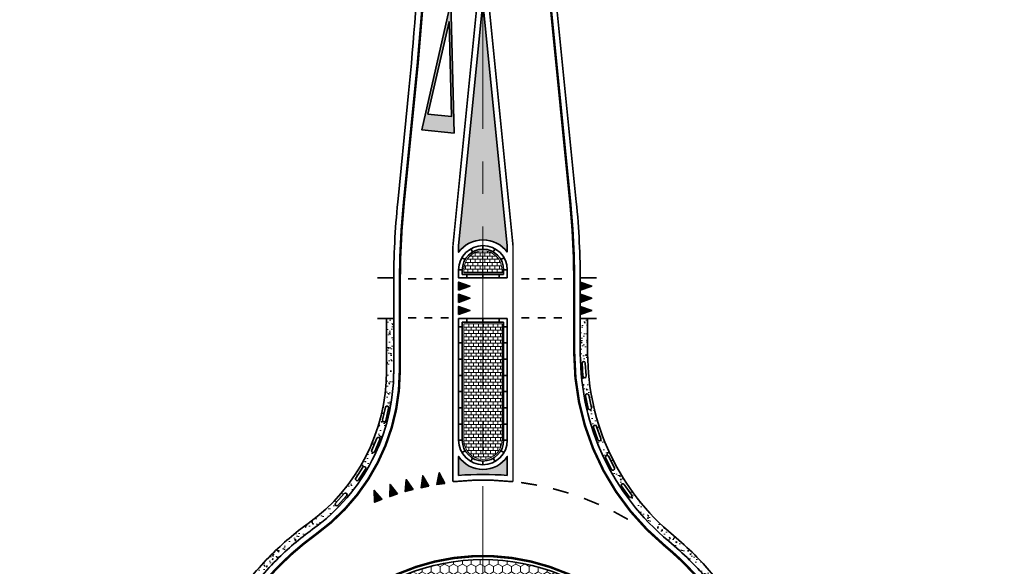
# Model space of a CAD drawing. Header units: metres. Extents: x -699 to 2316, y -1199 to 781.
# Tile 47 of 256: x 478 to 539, y -579 to -546. Entities that reach past the tile are written whole.
import ezdxf

# ---------------------------------------------------------------- set-up
doc = ezdxf.new("R2010")
doc.units = ezdxf.units.M
doc.header["$PDMODE"] = 1
doc.linetypes.add('AM-AS', pattern=[16, 10, -2, 2, -2])
doc.linetypes.add('VW-1-1_STREEP', pattern=[2, 1, -1])
for name, color, linetype, lineweight in [('B-WE-AM-AS-G', 10, 'AM-AS', 18), ('N-WE-VH-KANTVERHARDING-G', 210, 'Continuous', 35), ('N-WE-VH-STOOTBAND-G', 7, 'Continuous', 35), ('N-WE-VH-VERHARDING_ASFALT_CONSTRUCTIE-A', 252, 'Continuous', 18), ('N-WE-VH-VERHARDING_BETON-G', 252, 'Continuous', 35), ('N-WE-VH-VERHARDING_BETONSTRAATSTEEN-A', 252, 'Continuous', 18), ('N-WE-VW-MARKERING_DWARS_DRIEHOEK_5070-G', 7, 'VW-HAAIETAND70-L-N', 35), ('N-WE-VW-MARKERING_LANGS_STREEP_11-G', 7, 'VW-1-1_STREEP', 13), ('N-WE-VW-MARKERING_LANGS_STREEP_DOORGETROKKEN_010-G', 7, 'Continuous', 13), ('N-WE-VW-MARKERING_LANGS_STREEP_DOORGETROKKEN_015-G', 7, 'Continuous', 13), ('N-WE-VW-MARKERING_PUNTSTUK-G', 7, 'Continuous', 35), ('N-WE-VW-MARKERING_SYMBOOL-G', 7, 'Continuous', 35), ('X-XX-AL-M', 7, 'Continuous', 18)]:
    doc.layers.add(name, color=color, linetype=linetype, lineweight=lineweight)
doc.styles.add('NLCS-ISO Standaard', font='NLCS-ISO.ttf')
doc.linetypes.add('VW-HAAIETAND70-L-N', pattern='A,0,-0.5,[149,NLCS.SHX,S=1,R=0,X=-0.625,Y=0],-0.5', length=1)
doc.dimstyles.new('NLCS-M200-T25-Pijl-A', dxfattribs={"dimtxt": 0.5, "dimasz": 0.375, "dimexe": 0.4, "dimexo": 0.4, "dimgap": 0.14, "dimtad": 1, "dimlfac": -1, "dimzin": 0, "dimdsep": 46, "dimtxsty": 'NLCS-ISO Standaard', "dimblk": 'Pijl', "dimblk1": 'Pijl', "dimblk2": 'Pijl', "dimcen": 2.5, "dimdle": 2, "dimclrd": 256, "dimclre": 256, "dimclrt": 256, "dimadec": 0, "dimazin": 0, "dimtfac": 1, "dimtofl": 0, "dimtmove": 0, "dimatfit": 3, "dimldrblk": 'Pijl', "dimfxl": 1, "dimtolj": 1, "dimtzin": 0, "dimlwd": 18, "dimlwe": 18, "dimarcsym": 0})
pattern_1 = [(360, (0.5000000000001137, 214.832890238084), (0.2000000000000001, 0.1499999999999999), [0.2, -0.2]), (90, (0.5000000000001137, 214.832890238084), (-0.2, 1.10217807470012e-16), [])]
pattern_2 = [(360, (-504.1251052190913, 631.2808835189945), (0.2, 0.1500000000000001), [0.2, -0.2]), (90, (-504.1251052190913, 631.2808835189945), (-0.2, -2.758550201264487e-17), [])]
pattern_3 = [(230.0000000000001, (-384.1798174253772, -348.4196694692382), (-0.9109233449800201, 0.07969542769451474), [0.09525, -1.04775]), (175.0000000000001, (-384.1798174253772, -348.4196694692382), (0.1762171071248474, -0.9552842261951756), [0.0762, -0.83820292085]), (280.4514447, (-384.2557274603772, -348.4130282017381), (-0.7347062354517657, -0.875588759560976), [0.08095004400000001, -0.890451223]), (226.1842000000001, (-384.1798174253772, -348.6736694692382), (-1.35539520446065, 0.2102116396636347), [0.142875, -1.571625]), (276.6355576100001, (-384.2927669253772, -348.6561519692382), (-1.187020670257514, -1.237130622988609), [0.1214251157, -1.3356780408]), (171.1841511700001, (-384.1798174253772, -348.6736694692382), (-1.187020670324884, -1.237130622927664), [0.11429983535, -1.2572986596]), (201, (-384.3068174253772, -348.6101694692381), (-0.7580719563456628, 0.5113259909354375), [0.09525, -1.04775]), (146, (-384.3068174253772, -348.6101694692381), (-0.3090101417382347, -0.9209398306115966), [0.0762, -0.8382]), (251.4514450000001, (-384.3699900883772, -348.5675589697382), (-1.067082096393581, -0.409613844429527), [0.08095004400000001, -0.8904496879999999]), (217.5000000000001, (-384.1798174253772, -348.4196694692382), (-0.01544301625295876, -0.4227751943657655), [0, -0.82804, 0, -0.8509000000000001, 0, -0.8413750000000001]), (187.5, (-384.1798174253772, -348.4196694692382), (-0.3340983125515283, -0.5009028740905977), [0, -0.48514, 0, -0.80899, 0, -0.320675]), (147.5, (-383.8966074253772, -348.4196694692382), (-0.677952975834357, 0.0286437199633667), [0, -0.3174999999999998, 0, -0.9905999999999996, 0, -1.314449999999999]), (137.5, (-383.7696074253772, -348.4196694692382), (-0.7406459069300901, -0.1271324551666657), [0, -0.41275, 0, -0.65786, 0, -0.93345])]

# ---------------------------------------------------------------- blocks, each defined once
blk = doc.blocks.new('Pijl')
h = blk.add_hatch(color=256)
h.paths.add_polyline_path([(2.220446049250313e-16, 0), (-1.75, 0.352142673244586), (-1.749922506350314, 1.310063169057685e-14)])
h.paths.add_polyline_path([(-1.749922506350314, 1.310063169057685e-14), (-1.749845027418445, -0.3520757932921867), (0, 0)])
for p, q in [((-1.901878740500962, 1.4210854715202e-14), (0, 0)), ((0, 0), (-1.75, 0.352142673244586)), ((-1.75, 0.352142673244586), (-1.749845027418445, -0.3520757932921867)), ((0, 0), (-1.749845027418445, -0.3520757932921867))]:
    blk.add_line(p, q)
blk = doc.blocks.new('*D828')
at = {"layer": 'Defpoints', "color": 0, "transparency": 16777216}
for p in [(481.152776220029, -570.7505621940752), (486.9972630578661, -584.5651187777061)]:
    blk.add_point(p, dxfattribs=at)
at = {"layer": 'X-XX-AL-M', "lineweight": 18, "transparency": 16777216}
blk.add_line((485.6364991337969, -581.3486943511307), (486.8511508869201, -584.2197548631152), dxfattribs=at)
at = {"layer": 'X-XX-AL-M', "lineweight": 18, "transparency": 16777216, "xscale": 0.375, "yscale": 0.375, "zscale": 0.375, "rotation": 292.9316316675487}
blk.add_blockref('Pijl', (486.9972630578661, -584.5651187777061), dxfattribs=at)
at = {"layer": 'X-XX-AL-M', "transparency": 16777216, "insert": (486.3911545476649, -582.1315226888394), "char_height": 0.5, "attachment_point": 5, "rotation": 292.9316316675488, "style": 'NLCS-ISO Standaard'}
blk.add_mtext('\\A1;R15.00', dxfattribs=at)
blk = doc.blocks.new('NLCS_Rotondepoot_7.3_R18_2fo')
at = {"layer": 'N-WE-VH-VERHARDING_ASFALT_CONSTRUCTIE-A'}
h = blk.add_hatch(dxfattribs=at)
h.set_pattern_fill('AR-CONC', color=256, scale=0.005, angle=180, style=0)
h.set_pattern_definition([(230.0000000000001, (-417.2106068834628, -584.3071553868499), (-0.9109233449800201, 0.07969542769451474), [0.09525, -1.04775]), (175.0000000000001, (-417.2106068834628, -584.3071553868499), (0.1762171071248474, -0.9552842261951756), [0.0762, -0.83820292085]), (280.4514447, (-417.2865169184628, -584.3005141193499), (-0.7347062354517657, -0.875588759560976), [0.08095004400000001, -0.890451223]), (226.1842000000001, (-417.2106068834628, -584.5611553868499), (-1.35539520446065, 0.2102116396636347), [0.142875, -1.571625]), (276.6355576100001, (-417.3235563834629, -584.5436378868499), (-1.187020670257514, -1.237130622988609), [0.1214251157, -1.3356780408]), (171.1841511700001, (-417.2106068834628, -584.5611553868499), (-1.187020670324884, -1.237130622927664), [0.11429983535, -1.2572986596]), (201, (-417.3376068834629, -584.4976553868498), (-0.7580719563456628, 0.5113259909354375), [0.09525, -1.04775]), (146, (-417.3376068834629, -584.4976553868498), (-0.3090101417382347, -0.9209398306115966), [0.0762, -0.8382]), (251.4514450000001, (-417.4007795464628, -584.4550448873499), (-1.067082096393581, -0.409613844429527), [0.08095004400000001, -0.8904496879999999]), (217.5000000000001, (-417.2106068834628, -584.3071553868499), (-0.01544301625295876, -0.4227751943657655), [0, -0.82804, 0, -0.8509000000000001, 0, -0.8413750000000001]), (187.5, (-417.2106068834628, -584.3071553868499), (-0.3340983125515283, -0.5009028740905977), [0, -0.48514, 0, -0.80899, 0, -0.320675]), (147.5, (-416.9273968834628, -584.3071553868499), (-0.677952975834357, 0.0286437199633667), [0, -0.3174999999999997, 0, -0.9905999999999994, 0, -1.314449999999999]), (137.5, (-416.8003968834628, -584.3071553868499), (-0.7406459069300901, -0.1271324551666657), [0, -0.41275, 0, -0.65786, 0, -0.93345])])
edge = h.paths.add_edge_path()
edge.add_arc((1.138005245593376e-10, -1.101625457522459e-10), 18.00000000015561, 135.0000000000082, 140.4788036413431, ccw=False)
edge.add_line((-12.72792206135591, 12.72792206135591), (-13.04612011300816, 13.0461201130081))
edge.add_arc((-1.135163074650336e-10, -9.163159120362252e-11), 18.45000000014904, 134.9999999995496, 140.4788036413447)
edge.add_arc((-25.45584412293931, 21.00000000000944), 14.55000000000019, 270, 320.4788036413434, ccw=False)
edge.add_line((-25.45584412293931, 6.450000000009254), (-27.60000000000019, 6.450000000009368))
edge.add_line((-27.60000000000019, 6.450000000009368), (-27.60000000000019, 5.999999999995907))
edge.add_line((-27.60000000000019, 5.999999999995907), (-25.45584412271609, 5.999999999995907))
edge.add_arc((-25.45584412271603, 20.99999999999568), 14.99999999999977, 269.9999999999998, 320.478803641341)
edge = h.paths.add_edge_path(flags=16)
edge.add_line((-24.86244373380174, 6.30653628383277), (-24.06426918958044, 6.360549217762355))
edge.add_arc((-24.05751757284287, 6.260777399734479), 0.1000000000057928, -86.12866354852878, 93.87133645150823, ccw=False)
edge.add_line((-24.05076595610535, 6.16100558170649), (-24.84894050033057, 6.106992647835))
edge.add_arc((-24.85569211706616, 6.206764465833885), 0.09999999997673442, 93.87133645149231, 273.87133645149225, ccw=False)
edge = h.paths.add_edge_path(flags=16)
edge.add_line((-22.88828831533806, 6.520440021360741), (-22.10466747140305, 6.681493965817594))
edge.add_arc((-22.08453572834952, 6.583541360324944), 0.1000000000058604, -78.38599064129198, 101.614009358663, ccw=False)
edge.add_line((-22.06440398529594, 6.485588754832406), (-22.84802482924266, 6.32453481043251))
edge.add_arc((-22.86815657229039, 6.422487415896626), 0.09999999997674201, 101.61400935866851, 281.61400935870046, ccw=False)
edge = h.paths.add_edge_path(flags=16)
edge.add_line((-20.96094901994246, 6.998360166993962), (-20.20617020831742, 7.263518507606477))
edge.add_arc((-20.17302541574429, 7.169171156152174), 0.1000000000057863, -70.6433177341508, 109.35668226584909, ccw=False)
edge.add_line((-20.13988062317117, 7.074823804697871), (-20.89465943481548, 6.809665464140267))
edge.add_arc((-20.927804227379, 6.904012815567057), 0.09999999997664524, 109.3566822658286, 289.35668226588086, ccw=False)
edge = h.paths.add_edge_path(flags=16)
edge.add_line((-19.11556843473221, 7.731582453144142), (-18.4033940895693, 8.096010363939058))
edge.add_arc((-18.35784060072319, 8.006988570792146), 0.1000000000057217, -62.90064482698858, 117.09935517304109, ccw=False)
edge.add_line((-18.31228711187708, 7.91796677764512), (-19.02446145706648, 7.553538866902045))
edge.add_arc((-19.07001494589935, 7.642560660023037), 0.09999999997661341, 117.0993551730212, 297.099355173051, ccw=False)
edge = h.paths.add_edge_path(flags=16)
edge.add_line((-17.38579473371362, 8.706737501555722), (-16.72921045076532, 9.163790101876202))
edge.add_arc((-16.67207887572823, 9.081717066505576), 0.1000000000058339, -55.15797191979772, 124.8420280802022, ccw=False)
edge.add_line((-16.61494730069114, 8.999644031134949), (-17.27153158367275, 8.542591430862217))
edge.add_arc((-17.32866315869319, 8.62466446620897), 0.09999999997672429, 124.84202808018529, 304.8420280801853, ccw=False)
at = {"layer": 'N-WE-VH-KANTVERHARDING-G'}
blk.add_lwpolyline([(-12.72792206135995, 12.72792206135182, 0.02391034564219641), (-13.88500588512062, 11.45454545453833, -0.2238875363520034), (-25.45584412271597, 5.999999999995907), (-30.31320277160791, 5.999999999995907, 0.02492232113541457), (-35.28838872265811, 5.751859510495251), (-46.38136424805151, 4.642561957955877, -0.02492232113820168), (-66.28210805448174, 3.649999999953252), (-97.7788820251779, 3.65000000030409)], format="xyb", dxfattribs=at)
at = {"layer": 'N-WE-VH-VERHARDING_BETON-G'}
blk.add_lwpolyline([(-25.45584412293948, 6.450000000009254, 0.2238875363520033), (-14.23213103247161, 11.74090909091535, -0.02391034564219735), (-13.04612011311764, 13.04612011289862)], format="xyb", dxfattribs=at)
at = {"layer": 'N-WE-VW-MARKERING_LANGS_STREEP_DOORGETROKKEN_015-G', "const_width": 0.15}
blk.add_lwpolyline([(-12.46275701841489, 12.46275701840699, 0.02391034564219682), (-13.59573492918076, 11.21590909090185, -0.223887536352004), (-25.45584412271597, 5.624999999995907), (-30.31320277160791, 5.624999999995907, 0.02492232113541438), (-35.2510748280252, 5.378720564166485), (-48.86266088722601, 4.017561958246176, -0.02492232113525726), (-68.76340469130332, 3.025000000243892), (-71.76340469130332, 3.025000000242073)], format="xyb", dxfattribs=at)
at = {"layer": 'N-WE-VW-MARKERING_LANGS_STREEP_DOORGETROKKEN_015-G'}
blk.add_arc((-2.273736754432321e-13, -4.888534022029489e-12), 17.62500000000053, 135.0000000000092, 141.3529559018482, dxfattribs=at)
blk = doc.blocks.new('NLCS_Rotondepoot_7.3_R18')
at = {"layer": 'N-WE-VH-VERHARDING_ASFALT_CONSTRUCTIE-A'}
h = blk.add_hatch(dxfattribs=at)
h.set_pattern_fill('AR-CONC', color=256, scale=0.005, angle=360.0000000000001, style=0)
h.set_pattern_definition([(50.00000000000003, (417.210606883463, 584.3071553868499), (0.9109233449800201, -0.07969542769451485), [0.09525, -1.04775]), (355.0000000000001, (417.210606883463, 584.3071553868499), (-0.1762171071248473, 0.9552842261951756), [0.0762, -0.83820292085]), (100.4514447, (417.286516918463, 584.3005141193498), (0.7347062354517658, 0.8755887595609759), [0.08095004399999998, -0.8904512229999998]), (46.18420000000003, (417.210606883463, 584.5611553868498), (1.35539520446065, -0.2102116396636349), [0.142875, -1.571625]), (96.63555761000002, (417.323556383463, 584.5436378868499), (1.187020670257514, 1.237130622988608), [0.1214251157, -1.3356780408]), (351.1841511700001, (417.210606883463, 584.5611553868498), (1.187020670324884, 1.237130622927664), [0.11429983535, -1.2572986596]), (21.00000000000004, (417.3376068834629, 584.4976553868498), (0.7580719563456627, -0.5113259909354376), [0.09524999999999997, -1.04775]), (326.0000000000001, (417.3376068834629, 584.4976553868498), (0.3090101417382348, 0.9209398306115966), [0.0762, -0.8382]), (71.45144500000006, (417.400779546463, 584.4550448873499), (1.067082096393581, 0.4096138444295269), [0.08095004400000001, -0.8904496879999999]), (37.50000000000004, (417.210606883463, 584.3071553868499), (0.01544301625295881, 0.4227751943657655), [0, -0.82804, 0, -0.8509000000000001, 0, -0.8413750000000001]), (7.500000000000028, (417.210606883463, 584.3071553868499), (0.3340983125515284, 0.5009028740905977), [0, -0.48514, 0, -0.80899, 0, -0.320675]), (327.5000000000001, (416.9273968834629, 584.3071553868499), (0.677952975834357, -0.02864371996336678), [0, -0.3174999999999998, 0, -0.9905999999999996, 0, -1.314449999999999]), (317.5000000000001, (416.800396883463, 584.3071553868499), (0.7406459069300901, 0.1271324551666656), [0, -0.41275, 0, -0.65786, 0, -0.93345])])
edge = h.paths.add_edge_path()
edge.add_line((-13.04612011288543, -13.04612011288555), (-12.72792206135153, -12.72792206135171))
edge.add_arc((1.231228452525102e-10, 1.090256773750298e-10), 18.00000000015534, 215.6853347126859, 224.9999999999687, ccw=False)
edge.add_arc((-24.36698586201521, -17.49999999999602), 12.0000000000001, 395.6853347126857, 450)
edge.add_line((-24.36698586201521, -5.499999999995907), (-25.45584412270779, -5.499999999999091))
edge.add_line((-25.45584412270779, -5.499999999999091), (-25.45584412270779, -5.949999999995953))
edge.add_line((-25.45584412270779, -5.949999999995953), (-24.36698586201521, -5.949999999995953))
edge.add_arc((-24.36698586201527, -17.49999999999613), 11.55000000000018, 395.68533471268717, 449.9999999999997, ccw=False)
edge.add_arc((1.243165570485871e-10, 1.110720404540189e-10), 18.45000000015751, 215.6853347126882, 224.9999999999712)
edge = h.paths.add_edge_path(flags=16)
edge.add_line((-16.22885435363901, -9.084489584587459), (-16.82260393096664, -8.54833527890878))
edge.add_arc((-16.75558464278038, -8.474116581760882), 0.09999999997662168, 47.918046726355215, 227.9180467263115, ccw=False)
edge.add_line((-16.68856535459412, -8.39989788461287), (-16.09481577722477, -8.936052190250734))
edge.add_arc((-16.16183506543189, -9.010270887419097), 0.1000000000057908, 227.9180467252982, 407.91804672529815, ccw=False)
edge = h.paths.add_edge_path(flags=16)
edge.add_line((-17.76500661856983, -7.832328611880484), (-18.44068730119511, -7.404011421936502))
edge.add_arc((-18.38714765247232, -7.319551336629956), 0.09999999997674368, 57.62919579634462, 237.6291957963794, ccw=False)
edge.add_line((-18.33360800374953, -7.235091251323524), (-17.65792732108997, -7.663408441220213))
edge.add_arc((-17.71146696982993, -7.747868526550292), 0.1000000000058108, 237.6291957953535, 417.6291957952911, ccw=False)
edge = h.paths.add_edge_path(flags=16)
edge.add_line((-19.4903628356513, -6.857230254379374), (-20.22861051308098, -6.549025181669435))
edge.add_arc((-20.19008487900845, -6.456744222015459), 0.09999999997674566, 67.34034486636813, 247.3403448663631, ccw=False)
edge.add_line((-20.15155924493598, -6.364463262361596), (-19.41331156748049, -6.672668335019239))
edge.add_arc((-19.45183720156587, -6.764949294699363), 0.1000000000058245, 247.3403448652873, 427.3403448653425, ccw=False)
edge = h.paths.add_edge_path(flags=16)
edge.add_line((-21.35547658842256, -6.187139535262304), (-22.13513406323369, -6.007879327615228))
edge.add_arc((-22.11272653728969, -5.910422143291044), 0.09999999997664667, 77.05149393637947, 257.0514939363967, ccw=False)
edge.add_line((-22.09031901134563, -5.812964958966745), (-21.3106615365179, -5.992225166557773))
edge.add_arc((-21.3330690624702, -6.089682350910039), 0.1000000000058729, 257.051493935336, 437.0514939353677, ccw=False)
at = {"layer": 'N-WE-VH-KANTVERHARDING-G'}
blk.add_lwpolyline([(-12.72792206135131, -12.72792206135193, -0.04066528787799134), (-14.62019151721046, -10.49999999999, 0.2415313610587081), (-24.36698586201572, -5.50000000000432), (-27.28826496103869, -5.50000000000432, -0.02492232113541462), (-32.26345091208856, -5.251859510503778), (-38.35642643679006, -4.642561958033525, 0.0249223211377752), (-58.25717024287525, -3.650000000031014), (-94.7788820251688, -3.650000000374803)], format="xyb", dxfattribs=at)
at = {"layer": 'N-WE-VH-VERHARDING_BETON-G'}
blk.add_lwpolyline([(-13.04612011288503, -13.046120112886, -0.04066528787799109), (-14.98569630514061, -10.76249999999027, 0.2415313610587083)], format="xyb", dxfattribs=at)
at = {"layer": 'N-WE-VW-MARKERING_LANGS_STREEP_DOORGETROKKEN_015-G', "const_width": 0.15}
blk.add_lwpolyline([(-12.46275701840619, -12.4627570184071, -0.04066528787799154), (-14.31560419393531, -10.28124999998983, 0.2415313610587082), (-24.36698586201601, -5.12500000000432), (-27.28826496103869, -5.12500000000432, -0.02492232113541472), (-32.2261370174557, -4.878720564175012), (-40.83772307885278, -4.01756195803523, 0.02492232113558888), (-60.7384668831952, -3.025000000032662), (-68.76340469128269, -3.02500000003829)], format="xyb", dxfattribs=at)
blk = doc.blocks.new('NLCS_Haai70')
at = {"linetype": 'Continuous'}
blk.add_hatch(color=256, dxfattribs=at).paths.add_polyline_path([(-0.25, 0), (0.2499999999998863, 2.273736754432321e-13), (2.842170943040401e-14, -0.7000000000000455)])
blk.add_lwpolyline([(-0.25, 0), (0.2499999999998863, 2.273736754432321e-13), (2.842170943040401e-14, -0.7000000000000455)], close=True, dxfattribs=at)
blk = doc.blocks.new('VW8000')
h = blk.add_hatch(color=256)
h.paths.add_polyline_path([(-0.9999999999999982, 7.999999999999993), (-2.664535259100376e-15, 1.4210854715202e-14), (0.9999999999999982, 7.999999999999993)])
h.paths.add_polyline_path([(0.7238326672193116, 6.999999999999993), (-1.77635683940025e-15, 1.209338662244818), (-0.7238326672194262, 6.999999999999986)], flags=16)
for points in [[(-0.9999999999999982, 7.999999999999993), (-2.664535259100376e-15, 1.4210854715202e-14), (0.9999999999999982, 7.999999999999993)], [(0.7238326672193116, 6.999999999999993), (-1.77635683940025e-15, 1.209338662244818), (-0.7238326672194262, 6.999999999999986)]]:
    blk.add_lwpolyline(points, close=True)
blk = doc.blocks.new('100x10')
at = {"linetype": 'Continuous', "const_width": 0.09999999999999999}
blk.add_lwpolyline([(-0.4999999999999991, 0), (0.5, 0)], dxfattribs=at)
blk = doc.blocks.new('NLCS_Rotondepoot_7.3_R18_1fo')
at = {"layer": 'N-WE-VH-VERHARDING_ASFALT_CONSTRUCTIE-A'}
h = blk.add_hatch(dxfattribs=at)
h.set_pattern_fill('AR-CONC', color=256, scale=0.005, angle=180, style=0)
h.set_pattern_definition(pattern_3)
edge = h.paths.add_edge_path()
edge.add_arc((1.101057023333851e-10, -9.606537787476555e-11), 18.00000000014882, 135.0000000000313, 140.4788036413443, ccw=False)
edge.add_line((-12.72792206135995, 12.72792206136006), (-13.04612011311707, 13.04612011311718))
edge.add_arc((-9.976020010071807e-11, 1.397779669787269e-10), 18.45000000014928, 135.0000000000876, 140.4788036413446)
edge.add_arc((-25.45584412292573, 21.00000000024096), 14.55000000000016, 270, 320.4788036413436, ccw=False)
edge.add_line((-25.45584412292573, 6.450000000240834), (-27.59999999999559, 6.450000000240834))
edge.add_line((-27.59999999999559, 6.450000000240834), (-27.59999999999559, 6.000000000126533))
edge.add_line((-27.59999999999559, 6.000000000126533), (-25.45584412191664, 6.00000000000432))
edge.add_arc((-25.45584412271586, 21.00000000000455), 15.00000000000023, 270.0000000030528, 320.4788036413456)
edge = h.paths.add_edge_path(flags=16)
edge.add_line((-22.06440398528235, 6.48558875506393), (-22.84802482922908, 6.32453481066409))
edge.add_arc((-22.86815657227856, 6.422487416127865), 0.09999999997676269, 101.61400935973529, 281.61400935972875, ccw=False)
edge.add_line((-22.88828831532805, 6.520440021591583), (-22.10466747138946, 6.681493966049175))
edge.add_arc((-22.08453572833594, 6.583541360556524), 0.1000000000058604, -78.38599064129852, 101.614009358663, ccw=False)
edge = h.paths.add_edge_path(flags=16)
edge.add_line((-20.96094901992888, 6.998360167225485), (-20.20617020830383, 7.263518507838))
edge.add_arc((-20.17302541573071, 7.169171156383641), 0.10000000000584, -70.6433177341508, 109.3566822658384, ccw=False)
edge.add_line((-20.13988062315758, 7.074823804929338), (-20.89465943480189, 6.809665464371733))
edge.add_arc((-20.92780422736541, 6.904012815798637), 0.09999999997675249, 109.35668226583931, 289.35668226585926, ccw=False)
edge = h.paths.add_edge_path(flags=16)
edge.add_line((-24.05076595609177, 6.161005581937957), (-24.84894050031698, 6.106992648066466))
edge.add_arc((-24.85569211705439, 6.206764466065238), 0.09999999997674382, 93.87133645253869, 273.8713364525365, ccw=False)
edge.add_line((-24.86244373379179, 6.306536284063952), (-24.06426918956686, 6.360549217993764))
edge.add_arc((-24.05751757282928, 6.260777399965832), 0.1000000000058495, -86.12866354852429, 93.8713364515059, ccw=False)
edge = h.paths.add_edge_path(flags=16)
edge.add_line((-19.11556843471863, 7.731582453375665), (-18.40339408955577, 8.096010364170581))
edge.add_arc((-18.35784060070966, 8.006988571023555), 0.1000000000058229, -62.90064482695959, 117.09935517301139, ccw=False)
edge.add_line((-18.3122871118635, 7.917966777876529), (-19.02446145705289, 7.553538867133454))
edge.add_arc((-19.07001494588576, 7.64256066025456), 0.0999999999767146, 117.0993551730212, 297.0993551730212, ccw=False)
edge = h.paths.add_edge_path(flags=16)
edge.add_line((-17.38579473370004, 8.706737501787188), (-16.72921045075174, 9.163790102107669))
edge.add_arc((-16.67207887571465, 9.081717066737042), 0.1000000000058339, -55.157971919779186, 124.8420280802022, ccw=False)
edge.add_line((-16.61494730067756, 8.999644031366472), (-17.27153158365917, 8.54259143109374))
edge.add_arc((-17.3286631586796, 8.624664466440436), 0.09999999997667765, 124.84202808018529, 304.8420280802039, ccw=False)
h = blk.add_hatch(dxfattribs=at)
h.set_pattern_fill('HONEY', color=256, scale=0.1, angle=180, style=0)
h.set_pattern_definition([(180, (-384.1798174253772, -348.4196694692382), (-0.4762499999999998, -0.2749630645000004), [0.3175, -0.635]), (300.0000000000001, (-384.1798174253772, -348.4196694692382), (0.4762499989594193, -0.2749630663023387), [0.3175, -0.635]), (240, (-384.1798174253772, -348.4196694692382), (-1.040580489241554e-09, -0.5499261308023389), [-0.635, 0.3175])])
h.paths.add_polyline_path([(-6.894291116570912, 6.894291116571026), (-9.015611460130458, 9.015611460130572, 0.1989123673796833), (-12.74999999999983, 0), (-9.74999999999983, 0, -0.198912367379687)])
h.paths.add_polyline_path([(-9.749999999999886, 0), (-12.74999999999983, 0, 0.198912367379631), (-9.015611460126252, -9.015611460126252), (-6.894291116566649, -6.894291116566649, -0.1989123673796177)])
h = blk.add_hatch(dxfattribs=at)
h.set_pattern_fill('AR-CONC', color=256, scale=0.005, angle=180, style=0)
h.set_pattern_definition(pattern_3)
edge = h.paths.add_edge_path()
edge.add_line((-24.36698586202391, -5.49999999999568), (-25.4558441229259, -5.49999999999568))
edge.add_line((-25.4558441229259, -5.49999999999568), (-27.59999999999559, -5.49999999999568))
edge.add_line((-27.59999999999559, -5.49999999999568), (-27.59999999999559, -5.949999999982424))
edge.add_line((-27.59999999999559, -5.949999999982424), (-24.36698586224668, -5.949999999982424))
edge.add_arc((-24.36698586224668, -17.49999999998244), 11.55000000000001, 35.6853347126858, 90, ccw=False)
edge.add_arc((-1.053308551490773e-10, 1.245439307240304e-10), 18.45000000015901, 215.6853347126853, 225.0000000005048)
edge.add_line((-13.04612011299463, -13.04612011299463), (-12.72792206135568, -12.72792206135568))
edge.add_arc((1.132320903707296e-10, 1.107878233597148e-10), 18.00000000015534, 215.685334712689, 224.9999999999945, ccw=False)
edge.add_arc((-24.36698586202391, -17.49999999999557), 11.99999999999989, 35.68533471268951, 90)
edge = h.paths.add_edge_path(flags=16)
edge.add_line((-22.09031901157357, -5.812964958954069), (-21.31066153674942, -5.992225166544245))
edge.add_arc((-21.33306906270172, -6.089682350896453), 0.1000000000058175, -102.94850606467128, 77.05149393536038, ccw=False)
edge.add_line((-21.35547658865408, -6.187139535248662), (-22.13513406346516, -6.0078793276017))
edge.add_arc((-22.11272653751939, -5.910422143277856), 0.09999999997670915, 77.05149393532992, 257.05149393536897, ccw=False)
edge = h.paths.add_edge_path(flags=16)
edge.add_line((-20.15155924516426, -6.364463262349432), (-19.41331156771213, -6.67266833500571))
edge.add_arc((-19.4518372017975, -6.764949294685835), 0.1000000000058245, -112.65965513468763, 67.3403448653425, ccw=False)
edge.add_line((-19.49036283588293, -6.857230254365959), (-20.22861051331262, -6.549025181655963))
edge.add_arc((-20.19008487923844, -6.456744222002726), 0.09999999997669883, 67.34034486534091, 247.3403448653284, ccw=False)
edge = h.paths.add_edge_path(flags=16)
edge.add_line((-18.33360800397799, -7.235091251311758), (-17.65792732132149, -7.663408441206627))
edge.add_arc((-17.71146697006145, -7.747868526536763), 0.1000000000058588, -122.3708042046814, 57.62919579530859, ccw=False)
edge.add_line((-17.76500661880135, -7.832328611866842), (-18.44068730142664, -7.404011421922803))
edge.add_arc((-18.38714765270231, -7.31955133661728), 0.09999999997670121, 57.6291957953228, 237.6291957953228, ccw=False)
edge = h.paths.add_edge_path(flags=16)
edge.add_line((-16.68856535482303, -8.399897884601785), (-16.0948157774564, -8.93605219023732))
edge.add_arc((-16.16183506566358, -9.010270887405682), 0.1000000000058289, -132.0819532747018, 47.91804672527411, ccw=False)
edge.add_line((-16.2288543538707, -9.084489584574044), (-16.82260393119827, -8.548335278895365))
edge.add_arc((-16.75558464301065, -8.474116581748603), 0.09999999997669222, 47.91804672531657, 227.9180467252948, ccw=False)
at = {"layer": 'N-WE-VH-VERHARDING_BETONSTRAATSTEEN-A'}
h = blk.add_hatch(dxfattribs=at)
h.set_pattern_fill('VB-KLINKERVERHARDING', color=256, scale=0.2, angle=-2.544443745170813e-14, style=0, pattern_type=2)
h.set_pattern_definition(pattern_1)
edge = h.paths.add_edge_path()
edge.add_line((-30.42499999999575, 1.175000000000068), (-30.59999999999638, 1.175000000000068))
edge.add_arc((-30.59999999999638, 5.684341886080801e-14), 1.175000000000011, 90, 270)
edge.add_line((-30.59999999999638, -1.174999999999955), (-30.42499999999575, -1.174999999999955))
edge.add_line((-30.42499999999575, -1.174999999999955), (-30.42499999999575, 1.175000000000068))
h = blk.add_hatch(dxfattribs=at)
h.set_pattern_fill('VB-KLINKERVERHARDING', color=256, scale=0.2, angle=-2.544443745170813e-14, style=0, pattern_type=2)
h.set_pattern_definition(pattern_1)
edge = h.paths.add_edge_path()
edge.add_line((-30.42499999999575, 1.175000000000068), (-30.59999999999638, 1.175000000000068))
edge.add_arc((-30.59999999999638, 5.684341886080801e-14), 1.175000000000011, 90, 270)
edge.add_line((-30.59999999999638, -1.174999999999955), (-30.42499999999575, -1.174999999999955))
edge.add_line((-30.42499999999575, -1.174999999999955), (-30.42499999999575, 1.175000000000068))
h = blk.add_hatch(dxfattribs=at)
h.set_pattern_fill('VB-KLINKERVERHARDING', color=256, scale=0.2, angle=1.272221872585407e-14, style=0, pattern_type=2)
h.set_pattern_definition(pattern_2)
edge = h.paths.add_edge_path()
edge.add_line((-27.27499999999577, 1.174999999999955), (-27.27499999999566, -1.174999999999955))
edge.add_line((-27.27499999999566, -1.174999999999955), (-20.09999999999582, -1.174999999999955))
edge.add_arc((-20.09999999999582, 1.13686837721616e-13), 1.175000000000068, 270, 450)
edge.add_line((-20.09999999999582, 1.175000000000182), (-27.27499999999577, 1.174999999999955))
h = blk.add_hatch(dxfattribs=at)
h.set_pattern_fill('VB-KLINKERVERHARDING', color=256, scale=0.2, angle=1.272221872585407e-14, style=0, pattern_type=2)
h.set_pattern_definition(pattern_2)
edge = h.paths.add_edge_path()
edge.add_line((-27.27499999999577, 1.174999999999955), (-27.27499999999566, -1.174999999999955))
edge.add_line((-27.27499999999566, -1.174999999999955), (-20.09999999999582, -1.174999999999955))
edge.add_arc((-20.09999999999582, 1.13686837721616e-13), 1.175000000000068, 270, 450)
edge.add_line((-20.09999999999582, 1.175000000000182), (-27.27499999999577, 1.174999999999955))
at = {"layer": 'N-WE-VW-MARKERING_PUNTSTUK-G'}
h = blk.add_hatch(color=256, dxfattribs=at)
edge = h.paths.add_edge_path()
edge.add_line((-31.68282039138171, 1.500000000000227), (-32.08254353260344, 1.500000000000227))
edge.add_line((-32.08254353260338, 1.500000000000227), (-47.08254353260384, 5.684341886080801e-14))
edge.add_line((-47.08254353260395, 0), (-32.0825435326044, -1.499999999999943))
edge.add_line((-32.0825435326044, -1.5), (-31.68282039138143, -1.5))
edge.add_arc((-30.59999999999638, 2.273736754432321e-13), 1.849999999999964, 125.8247743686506, 234.1752256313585, ccw=False)
h = blk.add_hatch(color=256, dxfattribs=at)
edge = h.paths.add_edge_path()
edge.add_line((-17.93739111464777, 1.5), (-19.10501256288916, 1.5))
edge.add_arc((-20.09999999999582, 0), 1.800000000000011, -56.44269023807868, 56.44269023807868, ccw=False)
edge.add_line((-19.10501256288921, -1.5), (-17.93739111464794, -1.5))
edge.add_arc((4.320099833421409e-12, -6.821210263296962e-13), 18.00000000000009, 175.2198081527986, 184.7801918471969, ccw=False)
at = {"layer": 'B-WE-AM-AS-G'}
blk.add_lwpolyline([(-97.2788820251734, 0), (0, 0)], dxfattribs=at)
at = {"layer": 'N-WE-VH-KANTVERHARDING-G'}
for points in [[(-97.27888202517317, 3.650000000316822), (-65.7821080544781, 3.649999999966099, 0.02492232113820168), (-45.88136424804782, 4.642561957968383), (-34.78838872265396, 5.751859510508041, -0.02492232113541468), (-29.81320277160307, 6.00000000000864), (-25.45584412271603, 6.00000000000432, 0.2238875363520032), (-13.88500588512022, 11.45454545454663, -0.02391034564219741), (-12.72792206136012, 12.72792206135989)], [(-9.015611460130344, 9.015611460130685, 0.4142135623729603), (-9.015611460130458, -9.015611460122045)]]:
    blk.add_lwpolyline(points, format="xyb", dxfattribs=at)
at = {"layer": 'N-WE-VH-KANTVERHARDING-G', "flags": 128}
for points in [[(-30.09999999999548, 6.00000000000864), (-30.09999999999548, 7.00000000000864)], [(-27.59999999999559, 6.00000000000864), (-27.59999999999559, 7.00000000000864)], [(-31.23692176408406, 1.104516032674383), (-31.34931972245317, 1.299430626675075)], [(-30.59999999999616, 1.275000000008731), (-30.59999999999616, 1.50000000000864)], [(-27.09999999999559, 1.275000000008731), (-27.09999999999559, 1.500000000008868)], [(-26.09999999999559, 1.275000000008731), (-26.09999999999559, 1.500000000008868)], [(-25.09999999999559, 1.275000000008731), (-25.09999999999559, 1.500000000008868)], [(-24.09999999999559, 1.275000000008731), (-24.09999999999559, 1.500000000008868)], [(-23.09999999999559, 1.275000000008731), (-23.09999999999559, 1.500000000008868)], [(-22.09999999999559, 1.275000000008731), (-22.09999999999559, 1.500000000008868)], [(-21.09999999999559, 1.275000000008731), (-21.09999999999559, 1.500000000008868)], [(-20.09999999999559, 1.275000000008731), (-20.09999999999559, 1.500000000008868)], [(-19.46307823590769, 1.104516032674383), (-19.35068027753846, 1.299430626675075)], [(-31.70451603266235, 0.6369217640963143), (-31.89943062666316, 0.7493197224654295)], [(-30.09999999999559, 1.000000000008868), (-30.32499999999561, 1.000000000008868)], [(-27.59999999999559, 1.000000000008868), (-27.37499999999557, 1.000000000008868)], [(-18.99548396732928, 0.6369217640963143), (-18.80056937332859, 0.7493197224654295)], [(-31.87499999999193, 4.320099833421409e-12), (-32.09999999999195, 4.320099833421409e-12)], [(-30.09999999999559, 8.640199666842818e-12), (-30.32499999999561, 8.640199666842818e-12)], [(-27.59999999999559, 8.640199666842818e-12), (-27.37499999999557, 8.640199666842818e-12)], [(-18.8249999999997, 4.320099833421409e-12), (-18.5999999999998, 4.320099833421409e-12)], [(-31.70451603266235, -0.6369217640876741), (-31.89943062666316, -0.749319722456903)], [(-31.23692176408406, -1.104516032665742), (-31.34931972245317, -1.299430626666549)], [(-30.09999999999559, -0.9999999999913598), (-30.32499999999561, -0.9999999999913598)], [(-27.59999999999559, -0.9999999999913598), (-27.37499999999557, -0.9999999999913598)], [(-19.46307823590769, -1.104516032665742), (-19.35068027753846, -1.299430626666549)], [(-18.99548396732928, -0.6369217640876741), (-18.80056937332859, -0.749319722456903)], [(-30.59999999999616, -1.49999999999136), (-30.59999999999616, -1.274999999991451)], [(-27.09999999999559, -1.49999999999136), (-27.09999999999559, -1.274999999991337)], [(-26.09999999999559, -1.49999999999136), (-26.09999999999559, -1.274999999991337)], [(-25.09999999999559, -1.49999999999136), (-25.09999999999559, -1.274999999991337)], [(-24.09999999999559, -1.49999999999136), (-24.09999999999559, -1.274999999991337)], [(-23.09999999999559, -1.49999999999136), (-23.09999999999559, -1.274999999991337)], [(-22.09999999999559, -1.49999999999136), (-22.09999999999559, -1.274999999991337)], [(-21.09999999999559, -1.49999999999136), (-21.09999999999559, -1.274999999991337)], [(-20.09999999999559, -1.49999999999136), (-20.09999999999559, -1.274999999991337)], [(-30.09999999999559, -5.499999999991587), (-30.09999999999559, -6.499999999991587)], [(-27.59999999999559, -5.49999999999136), (-27.59999999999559, -6.49999999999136)]]:
    blk.add_lwpolyline(points, dxfattribs=at)
at = {"layer": 'N-WE-VH-KANTVERHARDING-G'}
for points in [[(-30.09999999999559, 1.50000000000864), (-30.59999999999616, 1.500000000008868, 0.9999999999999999), (-30.59999999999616, -1.499999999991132), (-30.09999999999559, -1.49999999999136)], [(-30.32499999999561, 1.275000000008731), (-30.59999999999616, 1.275000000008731, 1), (-30.59999999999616, -1.274999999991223), (-30.32499999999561, -1.274999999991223)], [(-27.37499999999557, 1.275000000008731), (-27.37499999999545, -1.274999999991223), (-20.09999999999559, -1.274999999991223, 0.9999999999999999), (-20.09999999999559, 1.275000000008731)]]:
    blk.add_lwpolyline(points, format="xyb", close=True, dxfattribs=at)
at = {"layer": 'N-WE-VH-KANTVERHARDING-G', "flags": 128}
blk.add_lwpolyline([(-27.59999999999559, 1.50000000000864), (-27.59999999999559, -1.49999999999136), (-20.09999999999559, -1.49999999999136, 0.9999999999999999), (-20.09999999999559, 1.50000000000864)], format="xyb", close=True, dxfattribs=at)
blk.add_lwpolyline([(-12.72792206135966, -12.72792206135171, -0.04066528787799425), (-14.62019151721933, -10.49999999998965, 0.2415313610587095), (-24.36698586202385, -5.49999999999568), (-29.78826496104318, -5.49999999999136, -0.02492232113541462), (-34.76345091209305, -5.251859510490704), (-40.85642643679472, -4.642561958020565, 0.02492232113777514), (-60.75717024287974, -3.650000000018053), (-97.27888202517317, -3.650000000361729)], format="xyb", dxfattribs=at)
at = {"layer": 'N-WE-VH-STOOTBAND-G', "flags": 128}
for points in [[(-17.38579473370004, 8.706737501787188), (-16.72921045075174, 9.163790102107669, -1), (-16.61494730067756, 8.999644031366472), (-17.27153158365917, 8.54259143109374, -1)], [(-19.11556843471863, 7.731582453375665), (-18.40339408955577, 8.096010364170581, -1), (-18.3122871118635, 7.917966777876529), (-19.02446145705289, 7.553538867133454, -1)], [(-22.06440398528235, 6.48558875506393), (-22.84802482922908, 6.32453481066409, -1), (-22.88828831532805, 6.520440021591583), (-22.10466747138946, 6.681493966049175, -1)], [(-20.96094901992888, 6.998360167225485), (-20.20617020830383, 7.263518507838, -1), (-20.13988062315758, 7.074823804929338), (-20.89465943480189, 6.809665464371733, -1)], [(-24.05076595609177, 6.161005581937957), (-24.84894050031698, 6.106992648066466, -1), (-24.86244373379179, 6.306536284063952), (-24.06426918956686, 6.360549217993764, -1)], [(-22.09031901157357, -5.812964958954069), (-21.31066153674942, -5.992225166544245, -1), (-21.35547658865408, -6.187139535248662), (-22.13513406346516, -6.0078793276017, -1)], [(-20.15155924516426, -6.364463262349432), (-19.41331156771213, -6.67266833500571, -1), (-19.49036283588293, -6.857230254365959), (-20.22861051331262, -6.549025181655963, -1)], [(-18.33360800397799, -7.235091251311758), (-17.65792732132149, -7.663408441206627, -1), (-17.76500661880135, -7.832328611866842), (-18.44068730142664, -7.404011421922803, -1)], [(-16.68856535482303, -8.399897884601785), (-16.0948157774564, -8.93605219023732, -1), (-16.2288543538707, -9.084489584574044), (-16.82260393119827, -8.548335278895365, -1)]]:
    blk.add_lwpolyline(points, format="xyb", close=True, dxfattribs=at)
at = {"layer": 'N-WE-VH-VERHARDING_BETON-G'}
blk.add_line((-25.4558441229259, 6.450000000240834), (-27.59999999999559, 6.450000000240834), dxfattribs=at)
for points in [[(-25.4558441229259, 6.450000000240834, 0.2238875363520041), (-14.23213103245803, 11.74090909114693, -0.02391034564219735), (-13.04612011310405, 13.0461201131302)], [(-13.04612011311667, -13.04612011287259, -0.0406652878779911), (-14.98569630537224, -10.76249999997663, 0.2415313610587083), (-24.36698586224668, -5.949999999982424), (-27.59999999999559, -5.949999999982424)]]:
    blk.add_lwpolyline(points, format="xyb", dxfattribs=at)
at = {"layer": 'N-WE-VH-VERHARDING_BETONSTRAATSTEEN-A'}
for points in [[(-30.42499999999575, 1.175000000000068), (-30.59999999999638, 1.175000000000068, 1), (-30.59999999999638, -1.174999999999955), (-30.42499999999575, -1.174999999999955)], [(-30.42499999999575, 1.175000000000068), (-30.59999999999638, 1.175000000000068, 1), (-30.59999999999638, -1.174999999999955), (-30.42499999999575, -1.174999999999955)], [(-27.27499999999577, 1.174999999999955), (-27.27499999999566, -1.174999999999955), (-20.09999999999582, -1.174999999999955, 1), (-20.09999999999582, 1.175000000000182)], [(-27.27499999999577, 1.174999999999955), (-27.27499999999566, -1.174999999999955), (-20.09999999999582, -1.174999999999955, 1), (-20.09999999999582, 1.175000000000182)]]:
    blk.add_lwpolyline(points, format="xyb", close=True, dxfattribs=at)
at = {"layer": 'N-WE-VW-MARKERING_LANGS_STREEP_11-G', "linetype": 'Continuous', "const_width": 0.09999999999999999}
for points in [[(-15.23527579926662, 8.925181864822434), (-15.71611301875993, 8.048371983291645)], [(-16.14675781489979, 7.145258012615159), (-16.52536858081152, 6.219702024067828)], [(-16.85113455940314, 5.273686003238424), (-17.12266264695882, 4.31125548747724)], [(-17.33937139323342, 3.334471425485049), (-17.50033406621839, 2.347510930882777)]]:
    blk.add_lwpolyline(points, dxfattribs=at)
at = {"layer": 'N-WE-VW-MARKERING_LANGS_STREEP_DOORGETROKKEN_010-G'}
for points, const_width in [([(-9.174710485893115, 9.17471048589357, 0.4142135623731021), (-9.174710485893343, -9.174710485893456, 1)], 0.15), ([(-32.09999999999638, -1.849999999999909), (-17.55277755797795, -1.850000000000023, -0.05255267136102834), (-17.55277755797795, 1.850000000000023), (-32.09999999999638, 1.850000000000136), (-49.09999999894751, 0.1500000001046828)], 0.1)]:
    blk.add_lwpolyline(points, format="xyb", dxfattribs=dict(at, const_width=const_width))
at = {"layer": 'N-WE-VW-MARKERING_LANGS_STREEP_DOORGETROKKEN_010-G', "const_width": 0.1}
for points in [[(-30.04999999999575, 4.862216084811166), (-30.04999999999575, 4.362216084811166)], [(-27.64999999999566, 4.86221608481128), (-27.64999999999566, 4.36221608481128)], [(-30.04999999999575, 3.862216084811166), (-30.04999999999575, 3.362216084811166)], [(-27.64999999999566, 3.86221608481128), (-27.64999999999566, 3.36221608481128)], [(-30.04999999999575, 2.862216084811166), (-30.04999999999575, 2.362216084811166)], [(-27.64999999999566, 2.86221608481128), (-27.64999999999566, 2.36221608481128)], [(-49.09999999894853, -0.1500000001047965), (-32.09999999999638, -1.849999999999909)], [(-30.04999999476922, -2.112153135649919), (-30.04999999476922, -2.612153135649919)], [(-27.64999999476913, -2.112153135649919), (-27.64999999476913, -2.612153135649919)], [(-30.04999999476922, -3.112153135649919), (-30.04999999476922, -3.612153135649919)], [(-27.64999999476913, -3.112153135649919), (-27.64999999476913, -3.612153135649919)], [(-30.04999999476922, -4.112153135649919), (-30.04999999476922, -4.612153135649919)], [(-27.64999999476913, -4.112153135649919), (-27.64999999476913, -4.612153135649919)]]:
    blk.add_lwpolyline(points, dxfattribs=at)
at = {"layer": 'N-WE-VW-MARKERING_LANGS_STREEP_DOORGETROKKEN_015-G', "const_width": 0.15}
blk.add_lwpolyline([(-71.26340469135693, 3.025000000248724), (-68.26340469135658, 3.025000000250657, 0.02492232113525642), (-48.36266088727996, 4.017561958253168), (-34.7510748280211, 5.378720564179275, -0.0249223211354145), (-29.81320277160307, 5.62500000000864), (-25.45584412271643, 5.62500000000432, 0.2238875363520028), (-13.59573492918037, 11.2159090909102, -0.02391034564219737), (-12.462757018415, 12.46275701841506)], format="xyb", dxfattribs=at)
at = {"layer": 'N-WE-VW-MARKERING_LANGS_STREEP_DOORGETROKKEN_015-G', "const_width": 0.15, "flags": 128}
blk.add_lwpolyline([(-12.46275701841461, -12.46275701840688, -0.04066528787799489), (-14.31560419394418, -10.28124999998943, 0.2415313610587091), (-24.36698586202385, -5.12499999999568), (-29.7882649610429, -5.12499999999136, -0.02492232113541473), (-34.72613701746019, -4.878720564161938), (-43.33772307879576, -4.017561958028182, 0.02492232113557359), (-63.23846688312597, -3.02500000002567), (-71.26340469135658, -3.02500000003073)], format="xyb", dxfattribs=at)
at = {"layer": 'N-WE-VW-MARKERING_LANGS_STREEP_DOORGETROKKEN_015-G'}
blk.add_arc((3.808509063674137e-12, 3.979039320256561e-13), 17.62500000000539, 135.0000000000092, 141.3529559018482, dxfattribs=at)
at = {"layer": 'N-WE-VW-MARKERING_PUNTSTUK-G'}
for points in [[(-31.68282039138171, 1.500000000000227), (-32.08254353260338, 1.500000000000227), (-47.08254353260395, 0), (-32.0825435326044, -1.5), (-31.68282039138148, -1.5, -0.5114530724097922)], [(-17.93739111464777, 1.5), (-19.10501256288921, 1.5, -0.5366750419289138), (-19.10501256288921, -1.5), (-17.93739111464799, -1.5, -0.04173925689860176)]]:
    blk.add_lwpolyline(points, format="xyb", close=True, dxfattribs=at)
at = {"layer": 'N-WE-VW-MARKERING_DWARS_DRIEHOEK_5070-G'}
for p, rotation in [((-29.59999999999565, 5.999999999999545), 180), ((-28.84999999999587, 6), 180), ((-28.0999999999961, 6.000000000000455), 180), ((-29.59999999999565, -1.500000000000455), 180), ((-28.84999999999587, -1.5), 180), ((-28.0999999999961, -1.499999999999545), 180), ((-17.40847099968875, -2.589428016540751), 278.4604448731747), ((-17.2333311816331, -3.573834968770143), 281.7158868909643), ((-17.00257186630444, -4.546707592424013), 284.9713289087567), ((-16.71693781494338, -5.504906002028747), 288.2267709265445), ((-16.37735089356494, -6.445337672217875), 291.482212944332)]:
    blk.add_blockref('NLCS_Haai70', p, dxfattribs=dict(at, rotation=rotation))
at = {"layer": 'N-WE-VW-MARKERING_LANGS_STREEP_11-G'}
for p, rotation in [((-15.47569440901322, 8.48677692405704), 241.2599035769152), ((-16.33606319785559, 6.682480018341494), 247.7523431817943), ((-16.98689860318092, 4.792470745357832), 254.2447827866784), ((-17.41985272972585, 2.840991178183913), 260.737222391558)]:
    blk.add_blockref('100x10', p, dxfattribs=dict(at, rotation=rotation))
at = {"layer": 'N-WE-VW-MARKERING_SYMBOOL-G', "rotation": 264.2894068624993}
blk.add_blockref('VW8000', (-47.08254353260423, -1.971789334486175), dxfattribs=at)

msp = doc.modelspace()

# ---------------------------------------------------------------- block references
for name, p, rotation in [('NLCS_Rotondepoot_7.3_R18_1fo', (506.6086203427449, -591.7505621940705), 270), ('NLCS_Rotondepoot_7.3_R18', (506.6086203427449, -591.7505621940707), 180)]:
    msp.add_blockref(name, p, dxfattribs=dict(rotation=rotation))
msp.add_blockref('NLCS_Rotondepoot_7.3_R18_2fo', (506.6086203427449, -591.7505621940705))

# ---------------------------------------------------------------- dimensions: what is measured, and where the dimension line sits
at = {"layer": 'X-XX-AL-M'}
dim = msp.add_radius_dim(center=(481.152776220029, -570.7505621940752), mpoint=(486.9972630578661, -584.5651187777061), dimstyle='NLCS-M200-T25-Pijl-A', dxfattribs=at)
dim.commit()
dim.dimension.update_dxf_attribs({"geometry": '*D828', "text_midpoint": (486.0319760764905, -582.2834793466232), "dimtype": 164})

doc.saveas('drawing.dxf')
